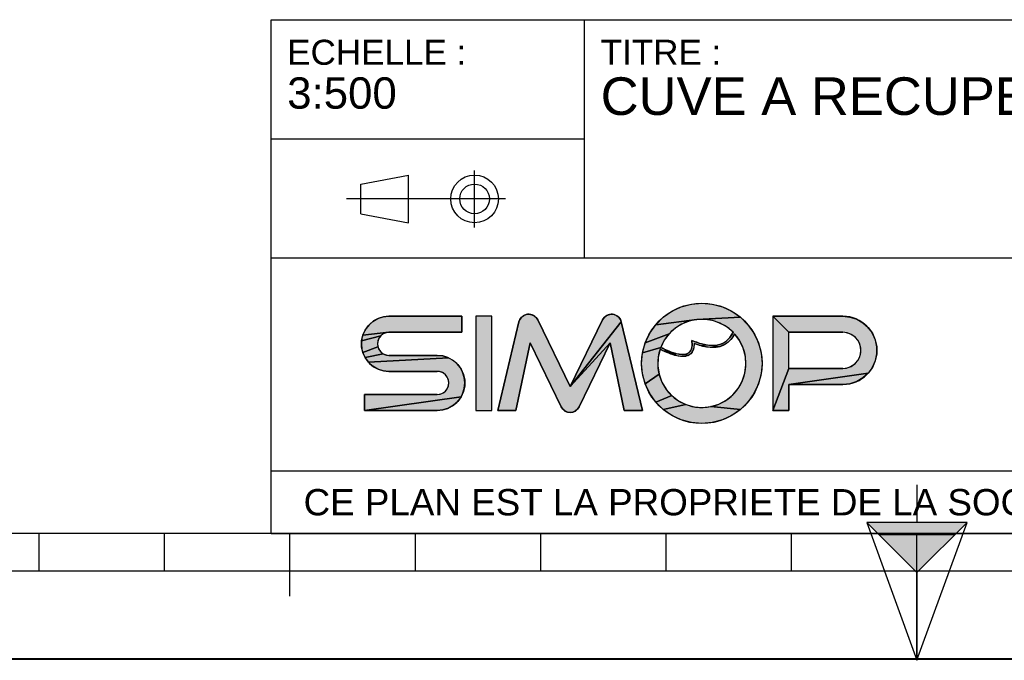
# Model space of a CAD drawing. Header units: millimetres. Extents: x 0 to 297, y 0 to 210.
# Tile 8 of 32: x 77 to 155, y 0 to 51. Entities that reach past the tile are written whole.
import ezdxf

# ---------------------------------------------------------------- set-up
doc = ezdxf.new("R2010")
doc.units = ezdxf.units.MM
doc.header["$LTSCALE"] = 16.335
doc.layers.get('0').update_dxf_attribs({"linetype": 'CONTINUOUS'})
doc.styles.get("Standard").update_dxf_attribs({"font": 'arial.ttf'})

# ---------------------------------------------------------------- blocks, each defined once
blk = doc.blocks.new('MARGEA4_BL0', base_point=(148.514, 105.014))
at = {"color": 7, "linetype": 'Continuous'}
for p, q in [((287.014, 10.014), (10.014, 10.014)), ((78.514, 7.014), (78.514, 10.014)), ((88.514, 7.014), (88.514, 10.014)), ((98.514, 5.014), (98.514, 10.014)), ((108.514, 7.014), (108.514, 10.014)), ((118.514, 7.014), (118.514, 10.014)), ((128.514, 7.014), (128.514, 10.014)), ((138.514, 7.014), (138.514, 10.014)), ((148.514, 0.014), (148.514, 10.014)), ((248.514, 7.014), (48.514, 7.014)), ((297.014, 0.014), (0.014, 0.014)), ((297.014, 0.014), (0.014, 0.014))]:
    blk.add_line(p, q, dxfattribs=at)
blk = doc.blocks.new('REPERE_ORIENTATION_BL1', base_point=(148.516, 6.898))
at = {"color": 7, "linetype": 'Continuous'}
for p, q in [((148.516, 13.898), (148.516, 10.898)), ((148.516, 6.898), (144.516, 10.898)), ((152.516, 10.898), (144.516, 10.898)), ((144.516, 10.898), (148.516, -0.102)), ((148.516, 6.898), (152.516, 10.898)), ((148.516, -0.102), (152.516, 10.898)), ((151.516, 9.898), (145.516, 9.898)), ((148.516, 6.898), (148.516, -0.102))]:
    blk.add_line(p, q, dxfattribs=at)
blk.add_solid([(144.516, 10.898), (148.516, 6.898), (152.516, 10.898)], dxfattribs=at)
blk = doc.blocks.new('ISO_BL3', base_point=(109.359, 36.711))
at = {"color": 2, "linetype": 'Continuous'}
for p, q in [((104.158, 37.894), (107.956, 38.612)), ((107.956, 34.81), (107.956, 38.612)), ((113.239, 34.434), (113.239, 38.988)), ((104.158, 35.528), (104.158, 37.894)), ((115.7, 36.711), (103.019, 36.711)), ((104.158, 35.528), (107.956, 34.81))]:
    blk.add_line(p, q, dxfattribs=at)
for radius in [1.901, 1.183]:
    blk.add_circle((113.239, 36.711), radius, dxfattribs=at)
blk = doc.blocks.new('LOGO-SIMOP-2009_BL4', base_point=(124.77, 23.589))
at = {"linetype": 'Continuous'}
for points in [[(131.363, 28.389), (132.197, 28.316), (133.005, 28.1), (133.763, 27.746), (134.449, 27.266), (130.961, 27.086), (127.686, 26.675), (128.278, 27.266), (128.963, 27.746), (129.722, 28.1), (130.53, 28.316)], [(117.578, 27.509), (117.792, 27.474), (117.99, 27.382), (118.155, 27.24), (118.276, 27.059), (120.86, 21.749), (124.06, 25.217), (121.579, 20.119), (121.455, 19.934), (121.284, 19.791), (121.08, 19.7), (120.86, 19.669), (120.639, 19.7), (120.436, 19.791), (120.265, 19.934), (120.141, 20.119), (117.66, 25.217), (116.54, 19.829), (115.1, 19.829), (116.778, 26.894), (116.857, 27.097), (116.987, 27.271), (117.16, 27.404), (117.362, 27.485)], [(123.927, 27.474), (124.142, 27.509), (124.358, 27.485), (124.56, 27.404), (124.732, 27.271), (124.863, 27.097), (124.941, 26.894), (120.86, 21.749), (123.444, 27.059), (123.565, 27.24), (123.73, 27.382)], [(105.954, 27.301), (106.412, 27.349), (112.22, 27.349), (112.22, 26.069), (106.412, 26.069), (104.319, 25.829), (104.507, 26.249), (104.777, 26.621), (105.119, 26.929), (105.517, 27.159)], [(124.06, 25.217), (120.86, 21.749), (124.941, 26.894), (126.62, 19.829), (125.18, 19.829)], [(129.751, 26.718), (129.215, 26.377), (128.749, 25.946), (126.853, 25.231), (127.207, 25.989), (127.686, 26.675), (130.961, 27.086), (130.34, 26.957)], [(131.596, 27.101), (130.961, 27.086), (134.449, 27.266), (135.04, 26.675), (135.52, 25.989), (135.874, 25.231), (136.091, 24.423), (136.163, 23.589), (136.091, 22.756), (135.874, 21.947), (135.52, 21.189), (135.04, 20.504), (134.449, 19.912), (132.075, 20.142), (132.717, 20.34), (133.309, 20.655), (133.83, 21.078), (134.262, 21.592), (134.588, 22.178), (134.798, 22.816), (134.882, 23.482), (134.838, 24.152), (134.668, 24.801), (134.378, 25.407), (133.978, 25.946), (133.719, 25.545), (133.436, 25.258), (133.098, 25.04), (132.731, 24.907), (132.159, 25.009), (132.592, 25.042), (132.968, 25.156), (133.314, 25.364), (133.6, 25.651), (133.861, 26.069), (133.375, 26.478), (132.823, 26.792), (132.224, 27.002)], [(138.292, 26.069), (137.012, 27.349), (142.612, 27.349), (143.177, 27.29), (143.718, 27.114), (144.211, 26.83), (144.633, 26.449), (144.967, 25.989), (145.199, 25.47), (145.317, 24.913), (145.317, 24.345), (145.199, 23.789), (144.967, 23.269), (144.633, 22.809), (138.292, 21.909), (138.292, 19.829), (137.012, 19.829), (138.292, 23.189), (142.612, 23.189), (142.956, 23.231), (143.281, 23.354), (143.567, 23.551), (143.797, 23.811), (143.958, 24.119), (144.041, 24.456), (144.041, 24.803), (143.958, 25.14), (143.797, 25.447), (143.567, 25.707), (143.281, 25.904), (142.956, 26.027), (142.612, 26.069)], [(105.952, 25.946), (105.761, 25.8), (104.224, 25.379), (104.319, 25.829), (106.412, 26.069), (106.174, 26.038)], [(128.368, 25.438), (128.084, 24.869), (126.636, 24.423), (126.853, 25.231), (128.749, 25.946)], [(105.523, 25.387), (105.492, 25.149), (105.523, 24.911), (104.319, 24.469), (104.224, 24.919), (104.224, 25.379), (105.761, 25.8), (105.615, 25.609)], [(131.146, 25.202), (131.682, 25.062), (131.315, 24.983), (130.744, 25.179), (130.717, 24.821), (130.631, 24.565), (130.48, 24.354), (130.273, 24.213), (130.001, 24.3), (130.178, 24.346), (130.347, 24.448), (130.481, 24.62), (130.552, 24.815), (130.583, 25.063), (130.563, 25.429)], [(105.761, 24.499), (105.952, 24.352), (104.507, 24.049), (104.319, 24.469), (105.523, 24.911), (105.615, 24.689)], [(110.717, 24.181), (111.155, 24.039), (104.777, 23.677), (104.507, 24.049), (105.952, 24.352), (106.174, 24.26), (106.412, 24.229), (110.26, 24.229)], [(128.084, 24.869), (128.432, 24.7), (128.441, 24.519), (128.029, 24.718), (127.876, 24.064), (127.849, 23.394), (127.95, 22.73), (126.853, 21.947), (126.636, 22.756), (126.563, 23.589), (126.636, 24.423)], [(128.738, 24.565), (129.026, 24.456), (129.312, 24.368), (129.161, 24.244), (128.799, 24.369), (128.441, 24.519), (128.432, 24.7)], [(129.788, 24.29), (130.001, 24.3), (130.273, 24.213), (130.034, 24.143), (129.77, 24.13), (129.472, 24.167), (129.161, 24.244), (129.312, 24.368), (129.552, 24.315)], [(132.159, 25.009), (132.731, 24.907), (132.312, 24.85), (131.842, 24.874), (131.315, 24.983), (131.682, 25.062)], [(111.553, 23.809), (111.895, 23.501), (112.165, 23.129), (112.352, 22.709), (112.448, 22.259), (112.448, 21.799), (112.352, 21.349), (112.165, 20.929), (104.452, 19.829), (104.452, 21.109), (110.26, 21.109), (110.498, 21.14), (110.72, 21.232), (110.91, 21.379), (111.057, 21.569), (111.148, 21.791), (111.18, 22.029), (111.148, 22.267), (111.057, 22.489), (110.91, 22.68), (110.72, 22.826), (110.498, 22.918), (110.26, 22.949), (106.412, 22.949), (105.954, 22.997), (105.517, 23.139), (105.119, 23.369), (104.777, 23.677), (111.155, 24.039)], [(143.177, 21.969), (142.612, 21.909), (138.292, 21.909), (144.633, 22.809), (144.211, 22.429), (143.718, 22.144)], [(128.175, 22.098), (128.516, 21.52), (128.961, 21.017), (127.686, 20.504), (127.207, 21.189), (126.853, 21.947), (127.95, 22.73)], [(110.717, 19.877), (110.26, 19.829), (104.452, 19.829), (112.165, 20.929), (111.895, 20.557), (111.553, 20.249), (111.155, 20.019)], [(129.493, 20.607), (130.093, 20.307), (128.278, 19.912), (127.686, 20.504), (128.961, 21.017)], [(131.408, 20.069), (132.075, 20.142), (134.449, 19.912), (133.763, 19.432), (133.005, 19.079), (132.197, 18.862), (131.363, 18.789), (130.53, 18.862), (129.722, 19.079), (128.963, 19.432), (128.278, 19.912), (130.093, 20.307), (130.739, 20.125)]]:
    blk.add_hatch(color=2, dxfattribs=at).paths.add_polyline_path(points)
at = {"color": 2, "linetype": 'Continuous'}
for p, q in [((129.722, 28.1), (130.53, 28.316)), ((130.53, 28.316), (131.363, 28.389)), ((131.363, 28.389), (132.197, 28.316)), ((132.197, 28.316), (133.005, 28.1)), ((117.16, 27.404), (117.362, 27.485)), ((117.362, 27.485), (117.578, 27.509)), ((117.578, 27.509), (117.792, 27.474)), ((123.927, 27.474), (124.142, 27.509)), ((124.142, 27.509), (124.358, 27.485)), ((124.358, 27.485), (124.56, 27.404)), ((128.278, 27.266), (128.963, 27.746)), ((128.963, 27.746), (129.722, 28.1)), ((133.005, 28.1), (133.763, 27.746)), ((133.763, 27.746), (134.449, 27.266)), ((104.777, 26.621), (105.119, 26.929)), ((105.119, 26.929), (105.517, 27.159)), ((105.517, 27.159), (105.954, 27.301)), ((105.954, 27.301), (106.412, 27.349)), ((116.778, 26.894), (116.857, 27.097)), ((116.857, 27.097), (116.987, 27.271)), ((116.987, 27.271), (117.16, 27.404)), ((117.792, 27.474), (117.99, 27.382)), ((117.99, 27.382), (118.155, 27.24)), ((118.155, 27.24), (118.276, 27.059)), ((124.941, 26.894), (120.86, 21.749)), ((123.444, 27.059), (123.565, 27.24)), ((123.565, 27.24), (123.73, 27.382)), ((123.73, 27.382), (123.927, 27.474)), ((124.56, 27.404), (124.732, 27.271)), ((124.732, 27.271), (124.863, 27.097)), ((124.863, 27.097), (124.941, 26.894)), ((127.686, 26.675), (128.278, 27.266)), ((130.961, 27.086), (127.686, 26.675)), ((129.751, 26.718), (129.215, 26.377)), ((130.34, 26.957), (129.751, 26.718)), ((130.961, 27.086), (130.34, 26.957)), ((134.449, 27.266), (130.961, 27.086)), ((131.596, 27.101), (130.961, 27.086)), ((132.224, 27.002), (131.596, 27.101)), ((132.823, 26.792), (132.224, 27.002)), ((133.375, 26.478), (132.823, 26.792)), ((134.449, 27.266), (135.04, 26.675)), ((138.292, 26.069), (137.012, 27.349)), ((142.612, 27.349), (143.177, 27.29)), ((143.177, 27.29), (143.718, 27.114)), ((143.718, 27.114), (144.211, 26.83)), ((144.211, 26.83), (144.633, 26.449)), ((104.319, 25.829), (104.507, 26.249)), ((106.412, 26.069), (104.319, 25.829)), ((104.507, 26.249), (104.777, 26.621)), ((105.952, 25.946), (105.761, 25.8)), ((106.174, 26.038), (105.952, 25.946)), ((106.412, 26.069), (106.174, 26.038)), ((126.853, 25.231), (127.207, 25.989)), ((128.749, 25.946), (126.853, 25.231)), ((127.207, 25.989), (127.686, 26.675)), ((128.749, 25.946), (128.368, 25.438)), ((129.215, 26.377), (128.749, 25.946)), ((133.861, 26.069), (133.375, 26.478)), ((133.6, 25.651), (133.861, 26.069)), ((133.978, 25.946), (133.719, 25.545)), ((134.378, 25.407), (133.978, 25.946)), ((135.04, 26.675), (135.52, 25.989)), ((135.52, 25.989), (135.874, 25.231)), ((142.956, 26.027), (142.612, 26.069)), ((143.281, 25.904), (142.956, 26.027)), ((144.633, 26.449), (144.967, 25.989)), ((144.967, 25.989), (145.199, 25.47)), ((104.224, 25.379), (104.319, 25.829)), ((105.761, 25.8), (104.224, 25.379)), ((104.224, 24.919), (104.224, 25.379)), ((105.523, 25.387), (105.492, 25.149)), ((105.492, 25.149), (105.523, 24.911)), ((105.615, 25.609), (105.523, 25.387)), ((105.761, 25.8), (105.615, 25.609)), ((124.06, 25.217), (120.86, 21.749)), ((126.636, 24.423), (126.853, 25.231)), ((128.368, 25.438), (128.084, 24.869)), ((130.583, 25.063), (130.563, 25.429)), ((130.563, 25.429), (131.146, 25.202)), ((130.744, 25.179), (130.717, 24.821)), ((131.315, 24.983), (130.744, 25.179)), ((131.146, 25.202), (131.682, 25.062)), ((132.592, 25.042), (132.968, 25.156)), ((132.968, 25.156), (133.314, 25.364)), ((133.436, 25.258), (133.098, 25.04)), ((133.314, 25.364), (133.6, 25.651)), ((133.719, 25.545), (133.436, 25.258)), ((134.668, 24.801), (134.378, 25.407)), ((135.874, 25.231), (136.091, 24.423)), ((143.567, 25.707), (143.281, 25.904)), ((143.797, 25.447), (143.567, 25.707)), ((143.958, 25.14), (143.797, 25.447)), ((144.041, 24.803), (143.958, 25.14)), ((145.199, 25.47), (145.317, 24.913)), ((104.319, 24.469), (104.224, 24.919)), ((105.523, 24.911), (104.319, 24.469)), ((104.507, 24.049), (104.319, 24.469)), ((105.952, 24.352), (104.507, 24.049)), ((105.523, 24.911), (105.615, 24.689)), ((105.615, 24.689), (105.761, 24.499)), ((105.761, 24.499), (105.952, 24.352)), ((105.952, 24.352), (106.174, 24.26)), ((126.563, 23.589), (126.636, 24.423)), ((128.084, 24.869), (126.636, 24.423)), ((128.029, 24.718), (127.876, 24.064)), ((128.441, 24.519), (128.029, 24.718)), ((128.084, 24.869), (128.432, 24.7)), ((128.432, 24.7), (128.738, 24.565)), ((128.432, 24.7), (128.441, 24.519)), ((128.799, 24.369), (128.441, 24.519)), ((128.738, 24.565), (129.026, 24.456)), ((129.161, 24.244), (128.799, 24.369)), ((129.026, 24.456), (129.312, 24.368)), ((129.312, 24.368), (129.161, 24.244)), ((129.312, 24.368), (129.552, 24.315)), ((130.001, 24.3), (130.178, 24.346)), ((130.178, 24.346), (130.347, 24.448)), ((130.48, 24.354), (130.273, 24.213)), ((130.347, 24.448), (130.481, 24.62)), ((130.631, 24.565), (130.48, 24.354)), ((130.481, 24.62), (130.552, 24.815)), ((130.552, 24.815), (130.583, 25.063)), ((130.717, 24.821), (130.631, 24.565)), ((131.682, 25.062), (131.315, 24.983)), ((131.842, 24.874), (131.315, 24.983)), ((131.682, 25.062), (132.159, 25.009)), ((132.312, 24.85), (131.842, 24.874)), ((132.159, 25.009), (132.592, 25.042)), ((132.731, 24.907), (132.159, 25.009)), ((132.731, 24.907), (132.312, 24.85)), ((133.098, 25.04), (132.731, 24.907)), ((134.838, 24.152), (134.668, 24.801)), ((136.091, 24.423), (136.163, 23.589)), ((143.958, 24.119), (144.041, 24.456)), ((144.041, 24.456), (144.041, 24.803)), ((145.317, 24.345), (145.199, 23.789)), ((145.317, 24.913), (145.317, 24.345)), ((104.777, 23.677), (104.507, 24.049)), ((111.155, 24.039), (104.777, 23.677)), ((105.119, 23.369), (104.777, 23.677)), ((106.174, 24.26), (106.412, 24.229)), ((110.26, 24.229), (110.717, 24.181)), ((110.717, 24.181), (111.155, 24.039)), ((111.155, 24.039), (111.553, 23.809)), ((111.553, 23.809), (111.895, 23.501)), ((126.636, 22.756), (126.563, 23.589)), ((127.876, 24.064), (127.849, 23.394)), ((129.472, 24.167), (129.161, 24.244)), ((129.77, 24.13), (129.472, 24.167)), ((129.552, 24.315), (129.788, 24.29)), ((130.034, 24.143), (129.77, 24.13)), ((129.788, 24.29), (130.001, 24.3)), ((130.273, 24.213), (130.001, 24.3)), ((130.273, 24.213), (130.034, 24.143)), ((134.882, 23.482), (134.838, 24.152)), ((136.163, 23.589), (136.091, 22.756)), ((143.567, 23.551), (143.797, 23.811)), ((143.797, 23.811), (143.958, 24.119)), ((145.199, 23.789), (144.967, 23.269)), ((105.517, 23.139), (105.119, 23.369)), ((105.954, 22.997), (105.517, 23.139)), ((106.412, 22.949), (105.954, 22.997)), ((110.498, 22.918), (110.26, 22.949)), ((110.72, 22.826), (110.498, 22.918)), ((110.91, 22.68), (110.72, 22.826)), ((111.895, 23.501), (112.165, 23.129)), ((112.165, 23.129), (112.352, 22.709)), ((127.849, 23.394), (127.95, 22.73)), ((134.588, 22.178), (134.798, 22.816)), ((134.798, 22.816), (134.882, 23.482)), ((138.292, 23.189), (137.012, 19.829)), ((144.633, 22.809), (138.292, 21.909)), ((142.612, 23.189), (142.956, 23.231)), ((142.956, 23.231), (143.281, 23.354)), ((143.281, 23.354), (143.567, 23.551)), ((144.633, 22.809), (144.211, 22.429)), ((144.967, 23.269), (144.633, 22.809)), ((111.057, 22.489), (110.91, 22.68)), ((111.148, 22.267), (111.057, 22.489)), ((111.18, 22.029), (111.148, 22.267)), ((111.148, 21.791), (111.18, 22.029)), ((112.352, 22.709), (112.448, 22.259)), ((112.448, 22.259), (112.448, 21.799)), ((126.853, 21.947), (126.636, 22.756)), ((127.95, 22.73), (126.853, 21.947)), ((127.95, 22.73), (128.175, 22.098)), ((128.175, 22.098), (128.516, 21.52)), ((134.262, 21.592), (134.588, 22.178)), ((136.091, 22.756), (135.874, 21.947)), ((143.718, 22.144), (143.177, 21.969)), ((144.211, 22.429), (143.718, 22.144)), ((110.498, 21.14), (110.72, 21.232)), ((110.72, 21.232), (110.91, 21.379)), ((110.91, 21.379), (111.057, 21.569)), ((111.057, 21.569), (111.148, 21.791)), ((112.352, 21.349), (112.165, 20.929)), ((112.448, 21.799), (112.352, 21.349)), ((127.207, 21.189), (126.853, 21.947)), ((128.516, 21.52), (128.961, 21.017)), ((133.83, 21.078), (134.262, 21.592)), ((135.874, 21.947), (135.52, 21.189)), ((143.177, 21.969), (142.612, 21.909)), ((112.165, 20.929), (104.452, 19.829)), ((110.26, 21.109), (110.498, 21.14)), ((111.895, 20.557), (111.553, 20.249)), ((112.165, 20.929), (111.895, 20.557)), ((127.686, 20.504), (127.207, 21.189)), ((128.961, 21.017), (127.686, 20.504)), ((128.278, 19.912), (127.686, 20.504)), ((128.961, 21.017), (129.493, 20.607)), ((129.493, 20.607), (130.093, 20.307)), ((132.717, 20.34), (133.309, 20.655)), ((133.309, 20.655), (133.83, 21.078)), ((135.04, 20.504), (134.449, 19.912)), ((135.52, 21.189), (135.04, 20.504)), ((110.717, 19.877), (110.26, 19.829)), ((111.155, 20.019), (110.717, 19.877)), ((111.553, 20.249), (111.155, 20.019)), ((120.265, 19.934), (120.141, 20.119)), ((120.436, 19.791), (120.265, 19.934)), ((120.639, 19.7), (120.436, 19.791)), ((120.86, 19.669), (120.639, 19.7)), ((121.08, 19.7), (120.86, 19.669)), ((121.284, 19.791), (121.08, 19.7)), ((121.455, 19.934), (121.284, 19.791)), ((121.579, 20.119), (121.455, 19.934)), ((130.093, 20.307), (128.278, 19.912)), ((128.963, 19.432), (128.278, 19.912)), ((130.093, 20.307), (130.739, 20.125)), ((130.739, 20.125), (131.408, 20.069)), ((131.408, 20.069), (132.075, 20.142)), ((132.075, 20.142), (132.717, 20.34)), ((134.449, 19.912), (132.075, 20.142)), ((134.449, 19.912), (133.763, 19.432)), ((129.722, 19.079), (128.963, 19.432)), ((130.53, 18.862), (129.722, 19.079)), ((131.363, 18.789), (130.53, 18.862)), ((132.197, 18.862), (131.363, 18.789)), ((133.005, 19.079), (132.197, 18.862)), ((133.763, 19.432), (133.005, 19.079))]:
    blk.add_line(p, q, dxfattribs=at)
at = {"color": 7, "linetype": 'Continuous'}
for p, q in [((112.22, 27.349), (106.412, 27.349)), ((112.22, 26.069), (112.22, 27.349)), ((113.34, 27.349), (113.34, 19.829)), ((114.62, 27.349), (113.34, 27.349)), ((114.62, 19.829), (114.62, 27.349)), ((116.778, 26.894), (115.1, 19.829)), ((120.86, 21.749), (118.276, 27.059)), ((123.444, 27.059), (120.86, 21.749)), ((126.62, 19.829), (124.941, 26.894)), ((142.612, 27.349), (137.012, 27.349)), ((137.012, 27.349), (137.012, 19.829)), ((106.412, 26.069), (112.22, 26.069)), ((138.292, 26.069), (142.612, 26.069)), ((138.292, 23.189), (138.292, 26.069)), ((116.54, 19.829), (117.66, 25.217)), ((117.66, 25.217), (120.141, 20.119)), ((121.579, 20.119), (124.06, 25.217)), ((124.06, 25.217), (125.18, 19.829)), ((110.26, 24.229), (106.412, 24.229)), ((106.412, 22.949), (110.26, 22.949)), ((142.612, 23.189), (138.292, 23.189)), ((138.292, 21.909), (142.612, 21.909)), ((138.292, 19.829), (138.292, 21.909)), ((104.452, 21.109), (104.452, 19.829)), ((110.26, 21.109), (104.452, 21.109)), ((104.452, 19.829), (110.26, 19.829)), ((113.34, 19.829), (114.62, 19.829)), ((115.1, 19.829), (116.54, 19.829)), ((125.18, 19.829), (126.62, 19.829)), ((137.012, 19.829), (138.292, 19.829))]:
    blk.add_line(p, q, dxfattribs=at)
at = {"color": 2, "linetype": 'Continuous'}
for points in [[(131.363, 28.389), (132.197, 28.316), (133.005, 28.1), (133.763, 27.746), (134.449, 27.266), (130.961, 27.086), (127.686, 26.675), (128.278, 27.266), (128.963, 27.746), (129.722, 28.1), (130.53, 28.316), (131.363, 28.389)], [(117.578, 27.509), (117.792, 27.474), (117.99, 27.382), (118.155, 27.24), (118.276, 27.059), (120.86, 21.749), (124.06, 25.217), (121.579, 20.119), (121.455, 19.934), (121.284, 19.791), (121.08, 19.7), (120.86, 19.669), (120.639, 19.7), (120.436, 19.791), (120.265, 19.934), (120.141, 20.119), (117.66, 25.217), (116.54, 19.829), (115.1, 19.829), (116.778, 26.894), (116.857, 27.097), (116.987, 27.271), (117.16, 27.404), (117.362, 27.485), (117.578, 27.509)], [(123.927, 27.474), (124.142, 27.509), (124.358, 27.485), (124.56, 27.404), (124.732, 27.271), (124.863, 27.097), (124.941, 26.894), (120.86, 21.749), (123.444, 27.059), (123.565, 27.24), (123.73, 27.382), (123.927, 27.474)], [(105.954, 27.301), (106.412, 27.349), (112.22, 27.349), (112.22, 26.069), (106.412, 26.069), (104.319, 25.829), (104.507, 26.249), (104.777, 26.621), (105.119, 26.929), (105.517, 27.159), (105.954, 27.301)], [(124.06, 25.217), (120.86, 21.749), (124.941, 26.894), (126.62, 19.829), (125.18, 19.829), (124.06, 25.217)], [(129.751, 26.718), (129.215, 26.377), (128.749, 25.946), (126.853, 25.231), (127.207, 25.989), (127.686, 26.675), (130.961, 27.086), (130.34, 26.957), (129.751, 26.718)], [(131.596, 27.101), (130.961, 27.086), (134.449, 27.266), (135.04, 26.675), (135.52, 25.989), (135.874, 25.231), (136.091, 24.423), (136.163, 23.589), (136.091, 22.756), (135.874, 21.947), (135.52, 21.189), (135.04, 20.504), (134.449, 19.912), (132.075, 20.142), (132.717, 20.34), (133.309, 20.655), (133.83, 21.078), (134.262, 21.592), (134.588, 22.178), (134.798, 22.816), (134.882, 23.482), (134.838, 24.152), (134.668, 24.801), (134.378, 25.407), (133.978, 25.946), (133.719, 25.545), (133.436, 25.258), (133.098, 25.04), (132.731, 24.907), (132.159, 25.009), (132.592, 25.042), (132.968, 25.156), (133.314, 25.364), (133.6, 25.651), (133.861, 26.069), (133.375, 26.478), (132.823, 26.792), (132.224, 27.002), (131.596, 27.101)], [(138.292, 26.069), (137.012, 27.349), (142.612, 27.349), (143.177, 27.29), (143.718, 27.114), (144.211, 26.83), (144.633, 26.449), (144.967, 25.989), (145.199, 25.47), (145.317, 24.913), (145.317, 24.345), (145.199, 23.789), (144.967, 23.269), (144.633, 22.809), (138.292, 21.909), (138.292, 19.829), (137.012, 19.829), (138.292, 23.189), (142.612, 23.189), (142.956, 23.231), (143.281, 23.354), (143.567, 23.551), (143.797, 23.811), (143.958, 24.119), (144.041, 24.456), (144.041, 24.803), (143.958, 25.14), (143.797, 25.447), (143.567, 25.707), (143.281, 25.904), (142.956, 26.027), (142.612, 26.069), (138.292, 26.069)], [(105.952, 25.946), (105.761, 25.8), (104.224, 25.379), (104.319, 25.829), (106.412, 26.069), (106.174, 26.038), (105.952, 25.946)], [(128.368, 25.438), (128.084, 24.869), (126.636, 24.423), (126.853, 25.231), (128.749, 25.946), (128.368, 25.438)], [(105.523, 25.387), (105.492, 25.149), (105.523, 24.911), (104.319, 24.469), (104.224, 24.919), (104.224, 25.379), (105.761, 25.8), (105.615, 25.609), (105.523, 25.387)], [(131.146, 25.202), (131.682, 25.062), (131.315, 24.983), (130.744, 25.179), (130.717, 24.821), (130.631, 24.565), (130.48, 24.354), (130.273, 24.213), (130.001, 24.3), (130.178, 24.346), (130.347, 24.448), (130.481, 24.62), (130.552, 24.815), (130.583, 25.063), (130.563, 25.429), (131.146, 25.202)], [(105.761, 24.499), (105.952, 24.352), (104.507, 24.049), (104.319, 24.469), (105.523, 24.911), (105.615, 24.689), (105.761, 24.499)], [(110.717, 24.181), (111.155, 24.039), (104.777, 23.677), (104.507, 24.049), (105.952, 24.352), (106.174, 24.26), (106.412, 24.229), (110.26, 24.229), (110.717, 24.181)], [(128.084, 24.869), (128.432, 24.7), (128.441, 24.519), (128.029, 24.718), (127.876, 24.064), (127.849, 23.394), (127.95, 22.73), (126.853, 21.947), (126.636, 22.756), (126.563, 23.589), (126.636, 24.423), (128.084, 24.869)], [(128.738, 24.565), (129.026, 24.456), (129.312, 24.368), (129.161, 24.244), (128.799, 24.369), (128.441, 24.519), (128.432, 24.7), (128.738, 24.565)], [(129.788, 24.29), (130.001, 24.3), (130.273, 24.213), (130.034, 24.143), (129.77, 24.13), (129.472, 24.167), (129.161, 24.244), (129.312, 24.368), (129.552, 24.315), (129.788, 24.29)], [(132.159, 25.009), (132.731, 24.907), (132.312, 24.85), (131.842, 24.874), (131.315, 24.983), (131.682, 25.062), (132.159, 25.009)], [(111.553, 23.809), (111.895, 23.501), (112.165, 23.129), (112.352, 22.709), (112.448, 22.259), (112.448, 21.799), (112.352, 21.349), (112.165, 20.929), (104.452, 19.829), (104.452, 21.109), (110.26, 21.109), (110.498, 21.14), (110.72, 21.232), (110.91, 21.379), (111.057, 21.569), (111.148, 21.791), (111.18, 22.029), (111.148, 22.267), (111.057, 22.489), (110.91, 22.68), (110.72, 22.826), (110.498, 22.918), (110.26, 22.949), (106.412, 22.949), (105.954, 22.997), (105.517, 23.139), (105.119, 23.369), (104.777, 23.677), (111.155, 24.039), (111.553, 23.809)], [(143.177, 21.969), (142.612, 21.909), (138.292, 21.909), (144.633, 22.809), (144.211, 22.429), (143.718, 22.144), (143.177, 21.969)], [(128.175, 22.098), (128.516, 21.52), (128.961, 21.017), (127.686, 20.504), (127.207, 21.189), (126.853, 21.947), (127.95, 22.73), (128.175, 22.098)], [(110.717, 19.877), (110.26, 19.829), (104.452, 19.829), (112.165, 20.929), (111.895, 20.557), (111.553, 20.249), (111.155, 20.019), (110.717, 19.877)], [(129.493, 20.607), (130.093, 20.307), (128.278, 19.912), (127.686, 20.504), (128.961, 21.017), (129.493, 20.607)], [(131.408, 20.069), (132.075, 20.142), (134.449, 19.912), (133.763, 19.432), (133.005, 19.079), (132.197, 18.862), (131.363, 18.789), (130.53, 18.862), (129.722, 19.079), (128.963, 19.432), (128.278, 19.912), (130.093, 20.307), (130.739, 20.125), (131.408, 20.069)]]:
    blk.add_lwpolyline(points, dxfattribs=at)
at = {"color": 7, "linetype": 'Continuous'}
blk.add_circle((131.363, 23.589), 4.8, dxfattribs=at)
for centre, radius, start, end in [((117.556, 26.709), 0.8, 25.94945, 166.63548), ((124.163, 26.709), 0.8, 13.36452, 154.05055), ((106.412, 25.149), 2.2, 90, 270), ((131.363, 23.589), 3.52, 44.79283, 158.67631), ((142.612, 24.629), 2.72, 270, 90), ((106.412, 25.149), 0.92, 90, 270), ((131.363, 23.589), 3.52, 161.30052, 42.02671), ((142.612, 24.629), 1.44, 270, 90), ((110.26, 22.029), 2.2, 270, 90), ((110.26, 22.029), 0.92, 270, 90), ((120.86, 20.469), 0.8, 205.94945, 334.05055)]:
    blk.add_arc(centre, radius, start, end, dxfattribs=at)
blk.add_open_spline([(133.861, 26.069), (133.691, 25.725), (133.278, 25.242), (132.495, 24.966), (131.587, 25.038), (130.914, 25.273), (130.563, 25.429)], degree=3, dxfattribs=at)
for points, knots in [([(133.978, 25.946), (133.742, 25.491), (133.106, 24.892), (131.957, 24.786), (131.132, 25.023), (130.744, 25.179)], [0, 0, 0, 0, 0.345264, 0.703638, 1, 1, 1, 1]), ([(130.744, 25.179), (130.749, 25.009), (130.71, 24.645), (130.441, 24.241), (129.948, 24.097), (129.39, 24.163), (128.75, 24.373), (128.275, 24.593), (128.029, 24.718)], [0, 0, 0, 0, 0.118516, 0.29564, 0.472763, 0.649887, 0.82701, 1, 1, 1, 1]), ([(130.563, 25.429), (130.59, 25.221), (130.59, 24.88), (130.467, 24.544), (130.244, 24.35), (129.836, 24.25), (129.149, 24.376), (128.458, 24.678), (128.084, 24.869)], [0, 0, 0, 0, 0.125, 0.25, 0.375, 0.5, 0.75, 1, 1, 1, 1])]:
    blk.add_open_spline(points, degree=3, knots=knots, dxfattribs=at)
at = {"color": 2, "linetype": 'Continuous'}
for points in [[(113.34, 19.829), (113.34, 27.349), (114.62, 19.829), (114.62, 27.349)], [(138.292, 23.189), (137.012, 19.829), (138.292, 26.069), (137.012, 27.349)]]:
    blk.add_solid(points, dxfattribs=at)
blk = doc.blocks.new('*T6')
at = {"color": 2, "linetype": 'Continuous'}
for p, q in [((0, 0), (0, 41)), ((0, 41), (190, 41)), ((25, 22), (25, 41)), ((170, 5), (170, 41)), ((190, 0), (190, 41)), ((0, 31.5), (25, 31.5)), ((0, 22), (190, 22)), ((110, 5), (110, 22)), ((170, 15), (190, 15)), ((0, 5), (190, 5)), ((0, 0), (190, 0))]:
    blk.add_line(p, q, dxfattribs=at)
at = {"color": 2, "linetype": 'Continuous', "line_spacing_factor": 0.9}
for s, insert, char_height, width, attachment_point in [('ECHELLE :\\P\\H2.5;3:500', (1.28, 39.4), 2, 28.52045, 1), ("TITRE :\\P\\H3.0;CUVE A RECUPERATION D'EAU DE PLUIE - TAILLE 50", (26.28, 39.4), 2, 214.50558, 1), ('A4', (180, 34), 5, 17.0632, 2), ('REFERENCE PRODUIT :\\P\\H3.0;CEP3/6408/2350', (111.28, 20.4), 2, 64.13383, 1), ('FR', (180, 20), 3, 11.15242, 2), ('FOLIO :  \\P\\H3.0;1/1', (180, 12.812), 1.5, 17.19703, 2), ('CE PLAN EST LA PROPRIETE DE LA SOCIETE SIMOP ET NE PEUT ETRE REPRODUIT OU COMMUNIQUE SANS SON AUTORISATION', (95, 3.55), 2.1, 368.8974, 2)]:
    blk.add_mtext(s, dxfattribs=dict(at, insert=insert, char_height=char_height, width=width, attachment_point=attachment_point))

msp = doc.modelspace()

# ---------------------------------------------------------------- linework, layer by layer
at = {"color": 7, "linetype": 'Continuous'}
msp.add_line((0, 0), (297, 0), dxfattribs=at)

# ---------------------------------------------------------------- block references
at = {"color": 2, "linetype": 'Continuous'}
for name, p in [('MARGEA4_BL0', (148.514, 105.014)), ('ISO_BL3', (109.359, 36.711)), ('LOGO-SIMOP-2009_BL4', (124.77, 23.589)), ('REPERE_ORIENTATION_BL1', (148.516, 6.898))]:
    msp.add_blockref(name, p, dxfattribs=at)
msp.add_blockref('*T6', (97.014, 10.014))

doc.saveas('drawing.dxf')
